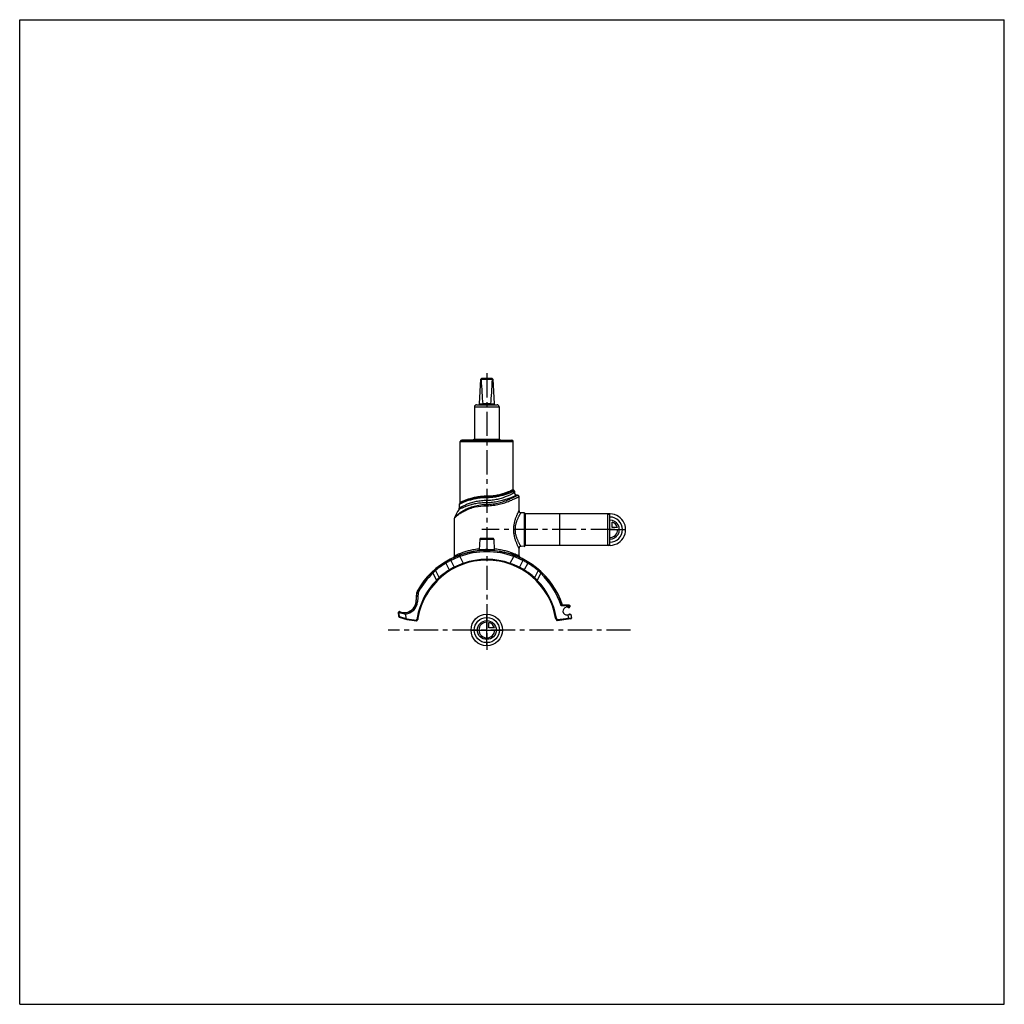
# Model space of a CAD drawing. Header units: millimetres. Extents: x 0 to 1000, y 0 to 1000.
import ezdxf

# ---------------------------------------------------------------- set-up
doc = ezdxf.new("R2010")
doc.units = ezdxf.units.MM
doc.header["$LTSCALE"] = 65.185185
doc.linetypes.add('CENTER', pattern=[0.6, 0.375, -0.075, 0.075, -0.075])
doc.layers.get('0').update_dxf_attribs({"linetype": 'CONTINUOUS'})
for name, color, linetype in [('ACHSEN_S', 7, 'CONTINUOUS'), ('FASEN', 7, 'CONTINUOUS'), ('FLAECHEN', 7, 'CONTINUOUS'), ('KOERPER', 7, 'CONTINUOUS'), ('KONST.EL_MIT_GEO', 7, 'CONTINUOUS'), ('KURVEN', 7, 'CONTINUOUS')]:
    doc.layers.add(name, color=color, linetype=linetype)

msp = doc.modelspace()

# ---------------------------------------------------------------- linework, layer by layer
at = {"color": 7, "linetype": 'Continuous'}
for p, q in [((0, 0), (0, 1000)), ((0, 1000), (1000, 1000)), ((1000, 0), (1000, 1000)), ((467, 609.8), (468.2, 634.9)), ((468.2, 634.9), (469.3, 635.9)), ((468.6, 634.9), (480.2, 634.9)), ((469.3, 635.9), (479.6, 635.9)), ((480.6, 634.9), (479.6, 635.9)), ((480.6, 634.9), (481.9, 609.8)), ((461.9, 606.9), (461.9, 574.1)), ((461.9, 606.9), (486.9, 606.9)), ((463.9, 608.9), (484.9, 608.9)), ((467, 609.9), (470.3, 609.9)), ((478.5, 609.8), (470.3, 609.8)), ((478.5, 609.9), (481.9, 609.9)), ((486.9, 606.9), (486.9, 574.1)), ((0, 0), (1000, 0))]:
    msp.add_line(p, q, dxfattribs=at)
for centre, radius, start, end in [((463.9, 606.9), 2, 90, 180), ((466, 609.9), 1, 270, 357.14), ((469.8, 609.8), 0.483, 359.2765, 5.2), ((479, 609.8), 0.483, 174.8, 180.7235), ((482.9, 609.9), 1, 182.86, 270), ((484.9, 606.9), 2, 0, 90)]:
    msp.add_arc(centre, radius, start, end, dxfattribs=at)
for centre, major_axis, ratio, start_param, end_param in [((474.4, 640.7), (8.5, 0), 0.95129, -2.35619, -2.32415), ((474.4, 759), (0, 170.1), 0.04996, -3.89495, -3.64417), ((474.4, 759), (0, 170.1), 0.04996, -2.63901, -2.38824), ((474.4, 640.7), (8.5, 0), 0.95129, -0.81744, -0.7854)]:
    msp.add_ellipse(centre, major_axis=major_axis, ratio=ratio, start_param=start_param, end_param=end_param, dxfattribs=at)
for points in [[(470.3, 609.8), (470.3, 609.7), (470.3, 609.4), (470.3, 609.2), (470.2, 609), (470.2, 608.9), (470.1, 608.9), (470.1, 608.9)], [(478.5, 609.8), (478.5, 609.7), (478.5, 609.4), (478.6, 609.2), (478.6, 609), (478.7, 608.9), (478.7, 608.9), (478.8, 608.9)]]:
    msp.add_open_spline(points, degree=3, knots=[0, 0, 0, 0, 0.36703, 0.67502, 0.79476, 0.88822, 1, 1, 1, 1], dxfattribs=at)
at = {"layer": 'ACHSEN_S', "color": 40, "linetype": 'CENTER'}
for p, q in [((474.4, 640.9), (474.4, 359.9)), ((620.4, 380.1), (374.3, 380.1))]:
    msp.add_line(p, q, dxfattribs=at)
at = {"layer": 'FASEN', "color": 7, "linetype": 'Continuous'}
for p, q in [((597.4, 498.1), (548.4, 498.1)), ((597.4, 498.1), (599.4, 497)), ((597.4, 466.1), (597.4, 498.1)), ((599.4, 467.3), (599.4, 497)), ((597.4, 466.1), (548.4, 466.1)), ((597.4, 466.1), (599.4, 467.3)), ((404.8, 418), (404, 408.7))]:
    msp.add_line(p, q, dxfattribs=at)
for centre, radius, start, end in [((486.8, 352.5), 109.8, 111.2708, 116.487), ((474.4, 380.1), 79.5, 69.8038, 110.1962), ((462, 352.4), 109.8, 63.5147, 68.7275), ((456.8, 404.4), 50, 133.7375, 138.0137), ((473.5, 379.7), 79.5, 120.8154, 130.1032), ((475.3, 379.7), 79.5, 49.8968, 59.1846), ((491.8, 404.2), 50.3, 41.9994, 46.2502), ((474.4, 380.1), 79.5, 133.5243, 150.415), ((408.3, 417.7), 3.5, 150.415, 175), ((390.6, 409.8), 13.5, 275.1405, 355)]:
    msp.add_arc(centre, radius, start, end, dxfattribs=at)
for points, knots in [([(437.8, 450.7), (437.3, 450.5), (435.6, 449.6), (433.9, 448.6), (432.7, 447.9)], [0, 0, 0, 0, 0.30541, 1, 1, 1, 1]), ([(516.1, 447.9), (514.9, 448.6), (513.2, 449.6), (511.5, 450.5), (511, 450.7)], [0, 0, 0, 0, 0.69406, 1, 1, 1, 1])]:
    msp.add_open_spline(points, degree=3, knots=knots, dxfattribs=at)
at = {"layer": 'FLAECHEN', "color": 7, "linetype": 'Continuous'}
for p, q in [((505.7, 517.1), (504.9, 517.1)), ((447.4, 509.3), (446.6, 508.3))]:
    msp.add_line(p, q, dxfattribs=at)
msp.add_arc((474.4, 482.3), 34.8, 144.8185, 159.7136, dxfattribs=at)
at = {"layer": 'KOERPER', "color": 7, "linetype": 'Continuous'}
for p, q in [((447.5, 509.6), (447.5, 571.6)), ((449.2, 573.1), (449.2, 573.3)), ((449.2, 573.1), (449.2, 573.3)), ((449.2, 573.3), (465.5, 573.3)), ((450, 573.1), (450, 573.3)), ((450.1, 573.1), (450.1, 573.3)), ((450.2, 573.1), (450.2, 573.3)), ((450.5, 573.1), (450.5, 573.3)), ((451.3, 573.1), (451.3, 573.3)), ((451.4, 573.1), (451.4, 573.3)), ((452.4, 573.1), (452.4, 573.3)), ((453.3, 573.1), (453.3, 573.3)), ((457.4, 573.1), (457.4, 573.3)), ((457.8, 573.1), (457.8, 573.3)), ((457.9, 573.1), (457.9, 573.3)), ((458.1, 573.1), (458.1, 573.3)), ((458.5, 573.1), (458.5, 573.3)), ((459, 573.1), (459, 573.3)), ((461.7, 574.1), (487.1, 574.1)), ((465.2, 573.1), (465.2, 573.3)), ((465.5, 573.1), (465.5, 573.3)), ((501.3, 522.6), (501.3, 571.6)), ((512.4, 499.1), (512.4, 465.2)), ((548.4, 498.1), (513.4, 498.2)), ((513.4, 498.2), (513.4, 466.1)), ((548.4, 498.1), (548.4, 466.1)), ((467.4, 472.3), (466.8, 461.6)), ((481.5, 472.3), (482, 461.6)), ((548.4, 466.1), (513.4, 466.1))]:
    msp.add_line(p, q, dxfattribs=at)
at = {"layer": 'KOERPER', "color": 40, "linetype": 'CENTER'}
msp.add_line((604.4, 482.1), (469.4, 482.1), dxfattribs=at)
at = {"layer": 'KOERPER', "color": 7, "linetype": 'Continuous'}
for centre, radius, start, end in [((512.4, 498.1), 1, 3.5024, 89), ((512.4, 466.1), 1, 271, 356.4976), ((557.4, 404.4), 1.5, 224.3699, 330.6301), ((558.5, 394.7), 1.5, 49.3103, 145.6897)]:
    msp.add_arc(centre, radius, start, end, dxfattribs=at)
at = {"layer": 'KONST.EL_MIT_GEO', "color": 7, "linetype": 'Continuous'}
for p, q in [((447.5, 571.6), (501.3, 571.6)), ((449, 573.1), (499.8, 573.1)), ((460.2, 573.3), (461.7, 574.1)), ((487.1, 574.1), (488.8, 573.1)), ((502.4, 521.2), (502.4, 519.6)), ((474.4, 514.5), (474.4, 516)), ((474.4, 506.4), (474.4, 511.6)), ((507.2, 501.2), (507.2, 515.6)), ((446.4, 507.7), (446.4, 503.8)), ((447.6, 509.4), (447.4, 509.3)), ((447.4, 509.3), (447.4, 509.3)), ((441.7, 493.9), (442, 494.2)), ((441.7, 455.5), (441.7, 493.9)), ((512.4, 499.1), (509.1, 499.2)), ((467.4, 472.3), (481.5, 472.3)), ((480.5, 473.2), (468.4, 473.2)), ((507.2, 455.5), (507.2, 463.1)), ((512.4, 465.2), (509.1, 465.1)), ((437.8, 450.7), (438.4, 452.4)), ((437.8, 450.7), (441.4, 443.9)), ((438.4, 452.4), (438.9, 452.7)), ((438.8, 452.6), (438.9, 452.7)), ((447, 454.8), (446.4, 456.2)), ((447, 454.8), (450.5, 447.9)), ((498.3, 447.9), (501.9, 454.8)), ((501.9, 454.8), (502.3, 455.9)), ((511, 450.7), (507.5, 443.9)), ((509.9, 452.7), (510.4, 452.4)), ((509.9, 452.7), (509.9, 452.7)), ((510.3, 452.5), (510.4, 452.4)), ((511, 450.7), (510.4, 452.4)), ((422.3, 440.5), (422.2, 441.9)), ((422.3, 440.5), (426, 433.3)), ((432.7, 447.9), (432.9, 449.4)), ((432.7, 447.9), (436.3, 441.1)), ((450.8, 447.1), (450.5, 447.9)), ((498, 447.1), (498.3, 447.9)), ((516.1, 447.9), (512.5, 441.1)), ((516.1, 447.9), (515.9, 449.4)), ((526.6, 440.5), (522.9, 433.3)), ((526.6, 440.5), (526.6, 441.9)), ((419.7, 437.8), (418.8, 438.7)), ((419.7, 437.8), (423.4, 430.6)), ((423.9, 430.1), (423.4, 430.6)), ((524.9, 430.1), (525.5, 430.6)), ((529.2, 437.8), (525.5, 430.6)), ((529.2, 437.8), (530, 438.7)), ((404, 420.1), (405.3, 419.4)), ((402.5, 408.8), (403.3, 418.1)), ((402.8, 408.8), (403.6, 418.1)), ((403.3, 418.1), (404.8, 418)), ((402.5, 408.8), (404, 408.7)), ((556, 404.6), (550, 404.7)), ((558.2, 405.4), (550.6, 405.5)), ((559.1, 403.7), (555.1, 403.2)), ((556, 404.6), (556, 405.4)), ((559, 404.7), (556, 404.6)), ((556.2, 403.3), (556, 404.6)), ((559.1, 403.7), (559, 404.7)), ((385, 393.9), (384.6, 398.1)), ((384.6, 398.1), (385.2, 398.1)), ((385, 393.9), (385.6, 394)), ((385.6, 394), (385.2, 398.1)), ((385.5, 393.2), (393.1, 390.9)), ((385.6, 394), (392.2, 391.9)), ((391.8, 396.4), (392.2, 392)), ((392.2, 392), (393.3, 391.6)), ((393.1, 390.9), (393.3, 391.6)), ((393.1, 390.9), (403, 389.5)), ((393.1, 390.9), (393.1, 390.9)), ((393.3, 391.6), (403.1, 390.3)), ((403.1, 390.3), (403, 389.5)), ((403.1, 390.3), (403.4, 391.1)), ((403.9, 390), (403.1, 390.3)), ((403.7, 392.5), (403.4, 391.1)), ((404.2, 390.9), (403.4, 391.1)), ((404.5, 392.4), (403.7, 392.5)), ((403.9, 390), (404.2, 390.9)), ((404.5, 392.4), (404.2, 390.9)), ((404.2, 390.9), (404.2, 390.9)), ((544.4, 392.4), (545.1, 392.5)), ((544.5, 391.4), (544.4, 392.4)), ((545.3, 391.6), (544.5, 391.4)), ((544.5, 391.4), (545.2, 390)), ((545.3, 391.6), (545.1, 392.5)), ((545.9, 390.4), (545.2, 390)), ((545.3, 391.6), (545.9, 390.4)), ((560.6, 392.3), (545.9, 390.4)), ((546, 389.6), (545.9, 390.4)), ((559.9, 391.4), (546, 389.6)), ((556.1, 395.4), (560.1, 396)), ((557.8, 391.1), (557.2, 395.6)), ((560.6, 392.3), (560.1, 396))]:
    msp.add_line(p, q, dxfattribs=at)
for points in [[(441.7, 493.9), (441.7, 493.9), (441.8, 494)], [(441.8, 494.1), (441.9, 494.2), (442, 494.2)], [(466.8, 461.6), (466.8, 461.6), (466.8, 461.5), (466.8, 461.4), (466.8, 461.4), (466.7, 461.3), (466.7, 461.2), (466.7, 461.2), (466.6, 461.1), (466.6, 461), (466.5, 461), (466.5, 460.9), (466.4, 460.9), (466.3, 460.8), (466.3, 460.8), (466.2, 460.8), (466.1, 460.8), (466.1, 460.7), (466, 460.7), (465.9, 460.7)], [(482.9, 460.7), (482.8, 460.7), (482.8, 460.7), (482.7, 460.8), (482.6, 460.8), (482.6, 460.8), (482.5, 460.8), (482.4, 460.9), (482.4, 460.9), (482.3, 461), (482.3, 461), (482.2, 461.1), (482.2, 461.2), (482.1, 461.2), (482.1, 461.3), (482.1, 461.4), (482.1, 461.4), (482, 461.5), (482, 461.6), (482, 461.6)]]:
    msp.add_lwpolyline(points, dxfattribs=at)
for centre, radius, start, end in [((449, 571.6), 1.5, 90, 180), ((499.8, 571.6), 1.5, 0, 90), ((501.8, 522.6), 0.5, 180, 254.5339), ((501.4, 521.2), 1, 0.0001, 74.5339), ((504.9, 519.6), 2.5, 180, 270), ((505.7, 515.6), 1.5, 0.0001, 89.9998), ((443.9, 503.8), 2.5, 324.8184, 359.9999), ((447.4, 507.7), 1, 142.9802, 180.0002), ((447, 509.6), 0.5, 320.8814, 360), ((509.2, 501.2), 2, 179.9998, 269.0001), ((443.2, 493.9), 1.5, 159.7141, 180.0004), ((468.4, 472.2), 1, 90, 177), ((480.5, 472.2), 1, 3, 90), ((474.4, 380.1), 81, 18.2576, 150.415), ((474.4, 380.1), 80.8, 69.8038, 110.1962), ((509.2, 463.1), 2, 90.9999, 180.0001), ((474.4, 380.1), 71, 9.9217, 170.0783), ((473.2, 382), 78.6, 116.2678, 120.5489), ((439.1, 452.2), 0.796, 116.0881, 161.9693), ((476.6, 375.3), 86.1, 110.4276, 115.952), ((439.7, 455.5), 2, 294.7509, 360), ((474.4, 380.1), 71.8, 70.5813, 109.4187), ((472.3, 375.3), 86, 64.0572, 69.5742), ((509.2, 455.5), 2, 180, 245.2491), ((509.7, 452.2), 0.796, 18.0207, 63.8974), ((475.8, 382.2), 78.3, 59.4458, 63.7381), ((470.3, 385.7), 73.9, 130.5796, 134.1979), ((474.2, 380.1), 80.7, 129.8283, 130.0861), ((474.2, 380.1), 80.7, 120.7926, 129.8283), ((473.9, 379.9), 71.8, 121.5777, 131.9004), ((473.2, 381.9), 78.6, 120.5478, 120.8336), ((471.2, 384.6), 66.4, 116.7373, 121.7455), ((479.6, 368.3), 84.7, 110.0524, 116.8171), ((469.2, 368.3), 84.7, 63.1851, 69.9454), ((477.6, 384.6), 66.4, 58.2554, 63.2618), ((474.9, 379.9), 71.8, 48.0997, 58.4223), ((475.6, 381.9), 78.6, 59.1664, 59.453), ((474.6, 380.1), 80.7, 50.1791, 59.2075), ((474.6, 380.1), 80.7, 49.9141, 50.1793), ((478.4, 385.6), 74.1, 45.8068, 49.4156), ((474.4, 380.1), 71.8, 135.3091, 170.0783), ((474.4, 380.1), 80.8, 133.5243, 150.415), ((464.5, 393.5), 55.5, 134.1017, 137.9577), ((484.2, 393.4), 55.6, 42.0475, 45.893), ((474.4, 380.1), 71.8, 9.9217, 44.6909), ((474.4, 380.1), 79.5, 18.0247, 46.4757), ((474.4, 380.1), 80.8, 18.3156, 46.4757), ((408.3, 417.7), 5, 150.415, 175), ((408.3, 417.7), 4.77, 150.415, 175), ((390.6, 409.8), 12, 246.0942, 355), ((390.6, 409.8), 12.2, 257.7628, 355), ((555.6, 399.3), 3.9, 97.5, 277.5), ((558.2, 404.6), 0.8, 7.5, 89), ((385.4, 398.1), 0.8, 66.0942, 185.5), ((385.8, 394), 0.8, 185.5, 252.5), ((390.4, 409.8), 12.8, 246.1087, 253.3823), ((390.4, 409.9), 12.8, 253.3901, 264.9394), ((394.3, 411.1), 14.9, 250.0659, 260.1662), ((403.1, 390.3), 0.8, 262.5, 337.5), ((545.9, 390.4), 0.8, 204.9217, 277.5), ((559.8, 392.2), 0.8, 277.5, 7.5)]:
    msp.add_arc(centre, radius, start, end, dxfattribs=at)
msp.add_ellipse((389.1, 393), major_axis=(3.08, -1.07), ratio=0.24381, start_param=0.00964, end_param=0.11094, dxfattribs=at)
for points, knots in [([(501.3, 522.6), (501.3, 522.6), (501.3, 522.6), (501.3, 522.6), (501.3, 522.6), (501.3, 522.6), (501.2, 522.6), (501.2, 522.6), (501.1, 522.6), (501, 522.5), (500.9, 522.5), (500.7, 522.4), (500.5, 522.3), (500.1, 522.1), (499.7, 521.9), (499.2, 521.7), (498.7, 521.5), (497.8, 521.1), (496.7, 520.6), (495.1, 520), (493.4, 519.4), (491.5, 518.7), (489.4, 518.1), (487.1, 517.5), (483.9, 516.8), (479.7, 516.1), (476.2, 516), (474.4, 516)], [0, 0, 0, 0, 0.00008, 0.00033, 0.00074, 0.00132, 0.00297, 0.00527, 0.00823, 0.01183, 0.01608, 0.02096, 0.03262, 0.04673, 0.06324, 0.08207, 0.10312, 0.12632, 0.17877, 0.2387, 0.30537, 0.37811, 0.45623, 0.5391, 0.62606, 0.8094, 1, 1, 1, 1]), ([(501.7, 522.2), (501.7, 522.2), (501.7, 522.2), (501.6, 522.1), (501.6, 522.1), (501.5, 522.1), (501.4, 522), (501.3, 522), (501, 521.9), (500.6, 521.7), (500.2, 521.5), (499.7, 521.3), (498.9, 520.9), (497.7, 520.4), (496, 519.8), (494.2, 519.1), (492.8, 518.6), (492.1, 518.4)], [0, 0, 0, 0, 0.0011, 0.0044, 0.00989, 0.01756, 0.0274, 0.03939, 0.06974, 0.10844, 0.15521, 0.20981, 0.27193, 0.41741, 0.58902, 0.78407, 1, 1, 1, 1]), ([(502.4, 521.2), (502.4, 521.2), (502.4, 521.2), (502.4, 521.2), (502.3, 521.2), (502.2, 521.1), (502.1, 521.1), (502, 521), (501.7, 520.9), (501.4, 520.7), (500.9, 520.5), (500.4, 520.3), (499.6, 520), (498.4, 519.5), (496.7, 518.8), (494.8, 518.1), (493.5, 517.7), (492.8, 517.5)], [0, 0, 0, 0, 0.0011, 0.00439, 0.00986, 0.01751, 0.02733, 0.0393, 0.06959, 0.1082, 0.15489, 0.20941, 0.27144, 0.41682, 0.58842, 0.78366, 1, 1, 1, 1]), ([(474.4, 514.5), (472.6, 514.5), (468.9, 514.3), (463.7, 513.6), (459.6, 512.7), (456.7, 511.9), (454.6, 511.3), (452.8, 510.6), (451.2, 510), (450, 509.4), (449.2, 509.1), (448.6, 508.8), (448.1, 508.6), (447.7, 508.3), (447.3, 508.2), (447, 508), (446.8, 507.9), (446.6, 507.8), (446.6, 507.8), (446.5, 507.7), (446.5, 507.7), (446.4, 507.7), (446.4, 507.7), (446.4, 507.7)], [0, 0, 0, 0, 0.19043, 0.37354, 0.54292, 0.62077, 0.69324, 0.75971, 0.81955, 0.8721, 0.89541, 0.91662, 0.93564, 0.95236, 0.9667, 0.97857, 0.98789, 0.99158, 0.9946, 0.99696, 0.99865, 0.99966, 1, 1, 1, 1]), ([(474.4, 511.6), (472.6, 511.6), (468.9, 511.4), (463.7, 510.6), (459.6, 509.6), (456.6, 508.6), (454.6, 507.9), (452.8, 507.1), (451.2, 506.4), (450, 505.8), (449.2, 505.4), (448.6, 505.1), (448.1, 504.8), (447.7, 504.6), (447.3, 504.4), (447, 504.2), (446.8, 504.1), (446.6, 504), (446.6, 503.9), (446.5, 503.9), (446.5, 503.9), (446.4, 503.8), (446.4, 503.8), (446.4, 503.8)], [0, 0, 0, 0, 0.1892, 0.37113, 0.5396, 0.61721, 0.6896, 0.75621, 0.81641, 0.86949, 0.89312, 0.91467, 0.93404, 0.95112, 0.96579, 0.97797, 0.98754, 0.99133, 0.99444, 0.99687, 0.99861, 0.99965, 1, 1, 1, 1]), ([(474.4, 515.4), (472.6, 515.4), (469, 515.2), (463.8, 514.5), (459.8, 513.6), (456.8, 512.7), (454.8, 512), (453, 511.3), (451.4, 510.7), (450, 510), (449, 509.6), (448.3, 509.2), (447.9, 509), (447.5, 508.8), (447.2, 508.6), (447, 508.5), (446.8, 508.4), (446.8, 508.4), (446.7, 508.3), (446.7, 508.3), (446.6, 508.3), (446.6, 508.3), (446.6, 508.3)], [0, 0, 0, 0, 0.18902, 0.37106, 0.53992, 0.61775, 0.69034, 0.75707, 0.81729, 0.8703, 0.91533, 0.93459, 0.95156, 0.96612, 0.97819, 0.98767, 0.99142, 0.9945, 0.9969, 0.99862, 0.99965, 1, 1, 1, 1]), ([(474.4, 516), (472.6, 516), (469.2, 515.8), (464.9, 515.3), (461.7, 514.6), (459.4, 514.1), (457.4, 513.5), (455.4, 512.9), (453.7, 512.3), (452.1, 511.7), (451, 511.2), (450.1, 510.9), (449.6, 510.6), (449.1, 510.4), (448.7, 510.2), (448.4, 510), (448.1, 509.9), (447.9, 509.8), (447.8, 509.8), (447.7, 509.7), (447.7, 509.7), (447.6, 509.7), (447.6, 509.6), (447.5, 509.6), (447.5, 509.6), (447.5, 509.6), (447.5, 509.6)], [0, 0, 0, 0, 0.19069, 0.37405, 0.46094, 0.54368, 0.62161, 0.69412, 0.76059, 0.82038, 0.87281, 0.89605, 0.91718, 0.9361, 0.95273, 0.96697, 0.97875, 0.9837, 0.988, 0.99165, 0.99465, 0.99699, 0.99866, 0.99925, 0.99967, 1, 1, 1, 1]), ([(474.4, 515.5), (471.2, 515.5), (463.9, 515), (454.9, 512.6), (449.4, 510.3), (447.6, 509.4)], [0, 0, 0, 0, 0.35035, 0.78193, 1, 1, 1, 1]), ([(502.4, 519.6), (502.4, 519.6), (502.4, 519.6), (502.4, 519.6), (502.3, 519.6), (502.3, 519.6), (502.2, 519.5), (502, 519.5), (501.8, 519.3), (501.5, 519.2), (501.1, 519), (500.7, 518.7), (500, 518.4), (499, 517.9), (497.6, 517.2), (496, 516.5), (494.1, 515.7), (492.2, 514.9), (489.2, 513.9), (485.1, 512.7), (479.9, 511.8), (476.3, 511.6), (474.4, 511.6)], [0, 0, 0, 0, 0.00034, 0.00136, 0.00305, 0.00541, 0.00845, 0.01214, 0.02151, 0.03344, 0.04788, 0.06473, 0.08391, 0.12887, 0.18195, 0.24235, 0.30929, 0.38206, 0.45999, 0.62885, 0.81084, 1, 1, 1, 1]), ([(492.1, 518.4), (489.5, 517.5), (485.2, 516.4), (479.2, 515.5), (476, 515.4), (474.4, 515.4)], [0, 0, 0, 0, 0.46725, 0.72917, 1, 1, 1, 1]), ([(492.1, 518.4), (489.4, 517.5), (483.6, 516.1), (477.6, 515.5), (474.4, 515.5)], [0, 0, 0, 0, 0.46985, 1, 1, 1, 1]), ([(492.8, 517.5), (490, 516.6), (485.6, 515.5), (479.4, 514.6), (476.1, 514.5), (474.4, 514.5)], [0, 0, 0, 0, 0.468, 0.7297, 1, 1, 1, 1]), ([(474.4, 507.7), (476.5, 507.7), (480.6, 508), (486.5, 509.1), (491.8, 510.7), (495.8, 512.3), (498.6, 513.5), (500.3, 514.4), (501.9, 515.1), (503.2, 515.8), (504.1, 516.3), (504.7, 516.6), (505, 516.8), (505.3, 516.9), (505.5, 517.1), (505.6, 517.1), (505.6, 517.1), (505.7, 517.1)], [0, 0, 0, 0, 0.19093, 0.37414, 0.54347, 0.69393, 0.76054, 0.82048, 0.87304, 0.91744, 0.95295, 0.96715, 0.97889, 0.98808, 0.99469, 0.99867, 1, 1, 1, 1]), ([(504.9, 517.1), (504.9, 517.1), (504.9, 517.1), (504.8, 517.1), (504.7, 517.1), (504.5, 517), (504.3, 516.8), (503.9, 516.7), (503.5, 516.5), (503, 516.3), (502.2, 515.9), (501, 515.4), (499.5, 514.7), (497.7, 514), (495.7, 513.3), (493.5, 512.5), (490.3, 511.6), (485.9, 510.5), (480.3, 509.6), (476.4, 509.4), (474.4, 509.4)], [0, 0, 0, 0, 0.00138, 0.00311, 0.00552, 0.01238, 0.02191, 0.03406, 0.04875, 0.06588, 0.08537, 0.13097, 0.1847, 0.2457, 0.31315, 0.38627, 0.46435, 0.63277, 0.81321, 1, 1, 1, 1]), ([(474.4, 506.4), (476.6, 506.4), (480.8, 506.7), (486.9, 507.8), (491.7, 509.1), (495.2, 510.3), (497.5, 511.2), (499.6, 512.1), (501.5, 512.9), (503.1, 513.7), (504.3, 514.2), (505.2, 514.6), (505.7, 514.9), (506.1, 515.1), (506.5, 515.3), (506.7, 515.4), (506.9, 515.5), (507, 515.6), (507.1, 515.6), (507.1, 515.6), (507.1, 515.6), (507.2, 515.6), (507.2, 515.6)], [0, 0, 0, 0, 0.18944, 0.37171, 0.54082, 0.61883, 0.69163, 0.75855, 0.81886, 0.87181, 0.91659, 0.93568, 0.95245, 0.9668, 0.97865, 0.98795, 0.99162, 0.99463, 0.99698, 0.99865, 0.99966, 1, 1, 1, 1]), ([(492.8, 517.5), (492.7, 517.7), (492.6, 518), (492.3, 518.3), (492.1, 518.4)], [0, 0, 0, 0, 0.54148, 1, 1, 1, 1]), ([(441.8, 494.4), (441.8, 494.4), (441.8, 494.4), (441.8, 494.5), (441.9, 494.5), (441.9, 494.6), (442, 494.7), (442.2, 494.9), (442.5, 495.2), (442.8, 495.6), (443.3, 496), (443.8, 496.5), (444.6, 497.2), (445.8, 498.2), (447.4, 499.4), (449.2, 500.7), (451.3, 501.9), (453.6, 503.1), (457, 504.6), (461.8, 506.2), (467.9, 507.4), (472.2, 507.7), (474.4, 507.7)], [0, 0, 0, 0, 0.00045, 0.00181, 0.00405, 0.00717, 0.01113, 0.01592, 0.02781, 0.04258, 0.05993, 0.07963, 0.10143, 0.15063, 0.20635, 0.26779, 0.33439, 0.40572, 0.48139, 0.6441, 0.81875, 1, 1, 1, 1]), ([(442, 494.2), (443.1, 495.4), (445.3, 497.3), (448.9, 499.7), (452.8, 501.8), (457.4, 503.7), (464.6, 505.8), (470.4, 506.4), (474.4, 506.4)], [0, 0, 0, 0, 0.1362, 0.24293, 0.36835, 0.50976, 0.66467, 1, 1, 1, 1]), ([(474.4, 509.4), (472.5, 509.4), (468.8, 509.2), (463.4, 508.5), (459.3, 507.6), (456.2, 506.7), (454.2, 506), (452.4, 505.4), (450.8, 504.7), (449.4, 504.1), (448.3, 503.6), (447.6, 503.3), (447.2, 503.1), (446.8, 502.9), (446.5, 502.7), (446.3, 502.6), (446.2, 502.5), (446.1, 502.5), (446, 502.4), (446, 502.4), (446, 502.4), (446, 502.4), (446, 502.4)], [0, 0, 0, 0, 0.19261, 0.37708, 0.54674, 0.62439, 0.69648, 0.76246, 0.82176, 0.87375, 0.91775, 0.93652, 0.95303, 0.96717, 0.97888, 0.98807, 0.9917, 0.99468, 0.997, 0.99867, 0.99967, 1, 1, 1, 1]), ([(507.2, 463.1), (507.2, 463.1), (507.1, 463.1), (507.1, 463.2), (507.1, 463.2), (507, 463.3), (506.9, 463.5), (506.8, 463.7), (506.6, 464.1), (506.3, 464.7), (505.9, 465.5), (505.5, 466.5), (505, 467.6), (504.3, 469.4), (503.4, 471.8), (502.5, 475), (501.9, 478.5), (501.7, 482.1), (501.9, 485.8), (502.5, 489.3), (503.4, 492.5), (504.3, 494.9), (505, 496.7), (505.5, 497.8), (505.9, 498.8), (506.3, 499.6), (506.6, 500.2), (506.8, 500.6), (506.9, 500.8), (507, 501), (507.1, 501.1), (507.1, 501.1), (507.1, 501.2), (507.2, 501.2), (507.2, 501.2)], [0, 0, 0, 0, 0.00071, 0.0016, 0.00285, 0.00639, 0.0113, 0.01755, 0.02509, 0.04384, 0.06709, 0.09434, 0.12514, 0.15904, 0.23459, 0.31827, 0.40762, 0.5, 0.59238, 0.68173, 0.76541, 0.84096, 0.87486, 0.90566, 0.93291, 0.95616, 0.97491, 0.98245, 0.9887, 0.99361, 0.99715, 0.9984, 0.99929, 1, 1, 1, 1]), ([(509.1, 465.1), (509.1, 465.1), (509.1, 465.1), (509.1, 465.1), (509.1, 465.1), (509.1, 465.2), (509, 465.3), (508.9, 465.4), (508.8, 465.6), (508.7, 465.9), (508.5, 466.1), (508.2, 466.6), (507.9, 467.2), (507.4, 468), (506.9, 469), (506.4, 470.1), (505.8, 471.3), (505.1, 473.1), (504.2, 475.6), (503.5, 478.8), (503.3, 482.1), (503.5, 485.5), (504.2, 488.7), (505.1, 491.2), (505.8, 493), (506.4, 494.2), (506.9, 495.3), (507.4, 496.3), (507.9, 497.1), (508.2, 497.7), (508.5, 498.2), (508.7, 498.4), (508.8, 498.7), (508.9, 498.9), (509, 499), (509.1, 499.1), (509.1, 499.2), (509.1, 499.2), (509.1, 499.2), (509.1, 499.2), (509.1, 499.2)], [0, 0, 0, 0, 0.00017, 0.0007, 0.00157, 0.00278, 0.00624, 0.01104, 0.01715, 0.02453, 0.03314, 0.04291, 0.06575, 0.0926, 0.12302, 0.1566, 0.19299, 0.23184, 0.31577, 0.40609, 0.5, 0.59391, 0.68423, 0.76816, 0.80701, 0.8434, 0.87698, 0.9074, 0.93425, 0.95709, 0.96686, 0.97547, 0.98285, 0.98896, 0.99376, 0.99722, 0.99843, 0.9993, 0.99983, 1, 1, 1, 1]), ([(441.7, 455.5), (441.7, 455.5), (441.7, 455.5), (441.7, 455.5), (441.7, 455.6), (441.8, 455.6), (441.9, 455.6), (442, 455.7), (442.2, 455.8), (442.4, 455.9), (442.7, 456), (443.1, 456.2), (443.7, 456.5), (444.6, 456.9), (445.8, 457.4), (447.2, 458), (448.8, 458.6), (450.6, 459.2), (453.3, 460.1), (456.9, 461.1), (461.7, 462.1), (465.1, 462.6), (466.9, 462.8)], [0, 0, 0, 0, 0.00031, 0.00125, 0.0028, 0.00498, 0.00778, 0.01119, 0.01983, 0.03088, 0.04428, 0.05998, 0.07792, 0.12023, 0.17065, 0.22861, 0.29352, 0.36484, 0.44204, 0.61205, 0.7995, 1, 1, 1, 1]), ([(466.8, 461.6), (466.9, 461.6), (467, 461.7), (467.5, 461.7), (468.2, 461.8), (469.5, 461.9), (471.6, 462.1), (473.4, 462.1), (474.4, 462.1)], [0, 0, 0, 0, 0.01939, 0.07675, 0.16964, 0.2943, 0.61841, 1, 1, 1, 1]), ([(474.4, 462.1), (474.9, 462.1), (475.9, 462.1), (477.3, 462), (478.6, 462), (479.6, 461.9), (480.3, 461.8), (480.7, 461.8), (481.1, 461.7), (481.4, 461.7), (481.6, 461.7), (481.8, 461.7), (481.9, 461.7), (481.9, 461.7), (482, 461.7), (482, 461.6), (482, 461.6), (482, 461.6)], [0, 0, 0, 0, 0.19452, 0.3816, 0.55419, 0.70571, 0.77173, 0.83037, 0.88105, 0.92326, 0.95656, 0.96976, 0.98061, 0.98907, 0.99514, 0.99878, 1, 1, 1, 1]), ([(482, 462.8), (483.7, 462.6), (487.1, 462.1), (491.9, 461.1), (495.6, 460.1), (498.2, 459.2), (500, 458.6), (501.6, 458), (503, 457.4), (504.2, 456.9), (505.1, 456.5), (505.7, 456.2), (506.1, 456), (506.4, 455.9), (506.7, 455.8), (506.9, 455.7), (507, 455.6), (507, 455.6), (507.1, 455.6), (507.1, 455.5), (507.1, 455.5), (507.2, 455.5), (507.2, 455.5)], [0, 0, 0, 0, 0.20053, 0.388, 0.55801, 0.6352, 0.70651, 0.77142, 0.82936, 0.87978, 0.92209, 0.94003, 0.95572, 0.96912, 0.98017, 0.98882, 0.99222, 0.99502, 0.9972, 0.99875, 0.99969, 1, 1, 1, 1]), ([(502.4, 456.2), (502.4, 456.2), (502.4, 456.2), (502.4, 456.2), (502.4, 456.1), (502.3, 456.1), (502.3, 456), (502.3, 456), (502.3, 455.9)], [0, 0, 0, 0, 0.0167, 0.06587, 0.14721, 0.26003, 0.57567, 1, 1, 1, 1]), ([(422.2, 441.9), (422.2, 441.9), (422.3, 442.1), (422.3, 442.2), (422.4, 442.2)], [0, 0, 0, 0, 0.52728, 1, 1, 1, 1]), ([(433.1, 449.8), (433.1, 449.8), (432.9, 449.7), (432.9, 449.5), (432.9, 449.4)], [0, 0, 0, 0, 0.47146, 1, 1, 1, 1]), ([(437.2, 440.6), (437.2, 440.6), (437, 440.6), (436.7, 440.6), (436.5, 440.8), (436.4, 441), (436.3, 441.1)], [0, 0, 0, 0, 0.20847, 0.44396, 0.71227, 1, 1, 1, 1]), ([(442.4, 443.5), (442.3, 443.5), (441.8, 443.4), (441.5, 443.7), (441.4, 443.9)], [0, 0, 0, 0, 0.49946, 1, 1, 1, 1]), ([(506.4, 443.5), (506.6, 443.5), (507, 443.4), (507.4, 443.7), (507.5, 443.9)], [0, 0, 0, 0, 0.49946, 1, 1, 1, 1]), ([(511.6, 440.6), (511.7, 440.6), (511.8, 440.6), (512.1, 440.6), (512.3, 440.8), (512.5, 441), (512.5, 441.1)], [0, 0, 0, 0, 0.20847, 0.44396, 0.71227, 1, 1, 1, 1]), ([(515.7, 449.8), (515.8, 449.8), (515.9, 449.7), (515.9, 449.5), (515.9, 449.4)], [0, 0, 0, 0, 0.47147, 1, 1, 1, 1]), ([(526.6, 441.9), (526.6, 441.9), (526.6, 442.1), (526.5, 442.2), (526.4, 442.2)], [0, 0, 0, 0, 0.53657, 1, 1, 1, 1]), ([(418.8, 438.7), (418.8, 438.7), (418.7, 438.8), (418.7, 438.8), (418.7, 438.8), (418.7, 438.9), (418.7, 438.9), (418.6, 438.9), (418.6, 438.9), (418.6, 438.9)], [0, 0, 0, 0, 0.42502, 0.5974, 0.74042, 0.8531, 0.93433, 0.98343, 1, 1, 1, 1]), ([(427, 433), (426.9, 432.9), (426.8, 432.9), (426.5, 432.9), (426.2, 433.1), (426, 433.2), (426, 433.3)], [0, 0, 0, 0, 0.20495, 0.44127, 0.7126, 1, 1, 1, 1]), ([(521.8, 433), (521.9, 432.9), (522.1, 432.9), (522.4, 432.9), (522.6, 433.1), (522.8, 433.2), (522.9, 433.3)], [0, 0, 0, 0, 0.20495, 0.44127, 0.7126, 1, 1, 1, 1]), ([(530, 438.7), (530.1, 438.7), (530.1, 438.8), (530.1, 438.8), (530.2, 438.9), (530.2, 438.9), (530.2, 438.9), (530.2, 438.9), (530.2, 438.9)], [0, 0, 0, 0, 0.42466, 0.74007, 0.8528, 0.93407, 0.98323, 1, 1, 1, 1]), ([(550, 404.7), (550, 404.9), (549.9, 405.1), (550.1, 405.4), (550.3, 405.5), (550.5, 405.5), (550.6, 405.5)], [0, 0, 0, 0, 0.30057, 0.55355, 0.77719, 1, 1, 1, 1]), ([(385.2, 398.1), (385.2, 398.2), (385.3, 398.4), (385.4, 398.6), (385.5, 398.8), (385.6, 398.8), (385.7, 398.9), (385.7, 398.9)], [0, 0, 0, 0, 0.3552, 0.66881, 0.79369, 0.89093, 1, 1, 1, 1]), ([(385.6, 394), (385.6, 393.9), (385.5, 393.7), (385.5, 393.5), (385.5, 393.4), (385.5, 393.3), (385.5, 393.2), (385.5, 393.2)], [0, 0, 0, 0, 0.36564, 0.67265, 0.79276, 0.88674, 1, 1, 1, 1]), ([(388, 397.9), (388, 397.9), (388, 398), (388.1, 398.1), (388.1, 398.1), (388.1, 398.1)], [0, 0, 0, 0, 0.70441, 0.90055, 1, 1, 1, 1]), ([(388, 397.9), (388, 397.8), (388, 397.7), (388.2, 397.6), (388.3, 397.5), (388.6, 397.4), (388.9, 397.2), (389.1, 397.1), (389.2, 397.1)], [0, 0, 0, 0, 0.10136, 0.22178, 0.34765, 0.47601, 0.73654, 1, 1, 1, 1]), ([(392.1, 391.2), (392.1, 391.2), (392.1, 391.2), (392.1, 391.3), (392.1, 391.4), (392.1, 391.6), (392.2, 391.8), (392.2, 391.9)], [0, 0, 0, 0, 0.03015, 0.08889, 0.30021, 0.61725, 1, 1, 1, 1])]:
    msp.add_open_spline(points, degree=3, knots=knots, dxfattribs=at)
at = {"layer": 'KURVEN', "color": 40, "linetype": 'Continuous'}
for p, q in [((599.4, 466.1), (599.4, 498.1)), ((599.4, 482.1), (615.4, 482.1)), ((601.6, 484.4), (601.6, 489.8)), ((607.1, 484.4), (601.6, 484.4)), ((474.4, 364.1), (474.4, 396.1)), ((458.4, 380.1), (490.4, 380.1)), ((476.6, 382.4), (476.6, 387.8)), ((482.1, 382.4), (476.6, 382.4))]:
    msp.add_line(p, q, dxfattribs=at)
for radius in [16, 12.8, 9.6]:
    msp.add_circle((474.4, 380.1), radius, dxfattribs=at)
for centre, radius, start, end in [((599.4, 482.1), 16, 263.4795, 96.5205), ((599.4, 482.1), 12.8, 270, 90), ((599.4, 482.1), 9.6, 269.9999, 90), ((599.4, 482.1), 8, 269.9999, 360), ((599.4, 482.1), 8, 15.962, 74.038), ((474.4, 380.1), 8, 90, 360), ((474.4, 380.1), 8, 15.962, 74.038)]:
    msp.add_arc(centre, radius, start, end, dxfattribs=at)

doc.saveas('drawing.dxf')
